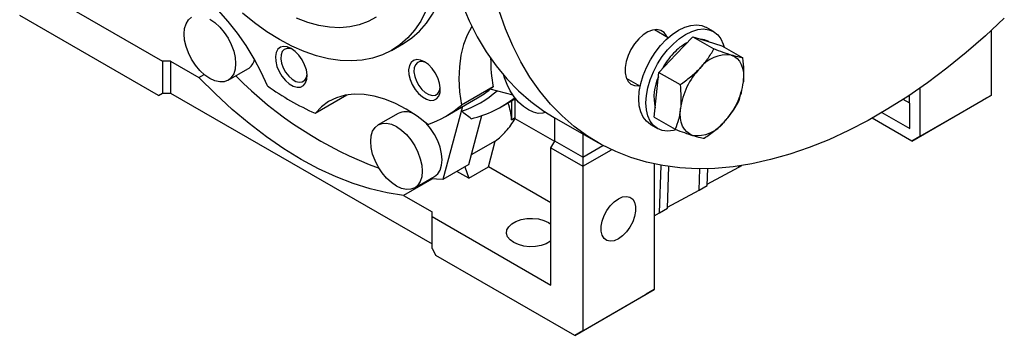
# Model space of a CAD drawing. Header units: millimetres. Extents: x 32 to 1366, y 32 to 1048.
# Tile 7 of 13: x 949 to 1125, y 802 to 859. Entities that reach past the tile are written whole.
import ezdxf

# ---------------------------------------------------------------- set-up
doc = ezdxf.new("R2010")
doc.units = ezdxf.units.MM
doc.header["$LTSCALE"] = 5

msp = doc.modelspace()

# ---------------------------------------------------------------- linework, layer by layer
for p, q in [((953.231, 863.694), (974.444, 851.448)), ((973.737, 845.323), (948.988, 859.611)), ((1064.653, 855.63), (1062.181, 857.057)), ((1072.756, 856.725), (1071.483, 857.46)), ((1066.02, 852.61), (1069.039, 855.793)), ((1069.039, 855.793), (1072.797, 853.623)), ((1069.039, 855.793), (1071.628, 854.989)), ((1122.229, 856.879), (1122.229, 845.324)), ((1015.302, 853.348), (1017.423, 854.573)), ((1071.628, 854.989), (1074.217, 854.185)), ((1071.92, 854.899), (1071.756, 854.993)), ((1074.217, 854.185), (1077.976, 852.016)), ((1063.002, 849.428), (1066.02, 852.61)), ((974.444, 851.448), (974.444, 845.732)), ((975.858, 851.448), (974.444, 851.448)), ((975.858, 851.448), (975.858, 845.732)), ((975.858, 851.448), (980.958, 848.503)), ((986.154, 848.023), (989.69, 850.064)), ((980.958, 848.503), (981.904, 849.049)), ((1057.181, 848.396), (1059.653, 846.969)), ((1062.573, 845.441), (1063.002, 849.428)), ((1063.002, 849.428), (1066.76, 847.258)), ((1033.418, 846.866), (1027.761, 843.601)), ((1036.982, 845.35), (1032.908, 846.442)), ((1109.501, 846.596), (1109.501, 837.976)), ((973.737, 845.323), (974.444, 845.732)), ((973.737, 845.323), (974.444, 845.732)), ((974.444, 845.732), (975.858, 845.732)), ((975.858, 845.732), (1022.527, 818.79)), ((1007.325, 845.389), (1001.668, 842.123)), ((1024.922, 841.582), (1030.65, 844.889)), ((1034.875, 843.286), (1037.425, 844.758)), ((1037.366, 841.357), (1037.366, 844.724)), ((1062.143, 841.455), (1062.573, 845.441)), ((1107.698, 843.97), (1107.698, 845.362)), ((1122.229, 845.324), (1109.501, 837.976)), ((1122.229, 845.324), (1120.815, 844.507)), ((1027.961, 843.336), (1024.472, 830.313)), ((1027.797, 842.504), (1028.032, 843.377)), ((1036.694, 844.336), (1036.694, 840.969)), ((1107.733, 843.949), (1106.573, 844.619)), ((1107.733, 839.405), (1107.733, 843.949)), ((1108.087, 837.159), (1120.815, 844.507)), ((1016.474, 842.108), (1012.938, 840.067)), ((1029.068, 832.966), (1031.411, 841.712)), ((1036.694, 840.969), (1037.366, 841.357)), ((1044.411, 837.101), (1037.363, 841.17)), ((1044.302, 841.398), (1052.081, 836.908)), ((1044.447, 837.165), (1044.447, 841.314)), ((1062.143, 841.455), (1065.902, 839.285)), ((1108.087, 837.159), (1101.004, 841.248)), ((1102.776, 842.266), (1107.733, 839.405)), ((1102.777, 842.267), (1107.733, 839.405)), ((1061.484, 840.139), (1062.757, 839.404)), ((1049.397, 838.457), (1049.397, 834.307)), ((1109.501, 837.976), (1108.087, 837.159)), ((1033.816, 837.178), (1029.534, 834.707)), ((1032.603, 832.568), (1033.816, 837.178)), ((1043.74, 835.94), (1044.447, 837.165)), ((1043.74, 835.94), (1049.397, 832.674)), ((1043.74, 811.444), (1043.74, 835.94)), ((1049.397, 834.307), (1044.447, 837.165)), ((1049.397, 834.307), (1053.008, 836.392)), ((1049.397, 832.674), (1054.519, 835.631)), ((1049.397, 834.307), (1049.397, 832.674)), ((1029.068, 832.966), (1024.472, 830.313)), ((1028.39, 832.575), (1029.068, 830.527)), ((1029.068, 830.527), (1032.603, 832.568)), ((1043.74, 826.139), (1032.603, 832.568)), ((1049.397, 832.674), (1049.397, 803.279)), ((1062.125, 833.077), (1062.125, 810.626)), ((1063.118, 824.337), (1063.38, 832.832)), ((1064.532, 825.154), (1064.762, 832.612)), ((1071.61, 829.463), (1077.26, 832.502)), ((1077.26, 832.502), (1077.785, 832.805)), ((1077.26, 832.502), (1077.267, 832.727)), ((1019.438, 828.808), (1022.973, 830.849)), ((1029.068, 830.527), (1026.955, 831.747)), ((1070.189, 828.42), (1070.306, 832.224)), ((1071.603, 829.236), (1071.696, 832.241)), ((1022.511, 830.385), (1017.427, 827.45)), ((1024.472, 830.313), (1022.207, 830.407)), ((1070.189, 828.42), (1071.603, 829.236)), ((1017.427, 827.45), (1022.527, 824.506)), ((1064.539, 825.381), (1070.189, 828.42)), ((1022.527, 823.69), (1022.527, 824.506)), ((1022.527, 817.974), (1022.527, 823.69)), ((1022.527, 823.69), (1043.74, 811.444)), ((1062.125, 823.803), (1063.118, 824.337)), ((1063.118, 824.337), (1064.532, 825.154)), ((1043.309, 822.624), (1043.74, 822.335)), ((1022.527, 817.974), (1023.234, 816.749)), ((1047.983, 802.462), (1023.234, 816.749)), ((1047.983, 802.462), (1060.711, 809.81)), ((1049.397, 803.279), (1062.125, 810.626)), ((1062.125, 810.626), (1060.711, 809.81)), ((1049.397, 803.279), (1047.983, 802.462))]:
    msp.add_line(p, q)
at = {"flags": 128}
for points in [[(1023.588, 887.182), (1023.676, 883.163), (1023.939, 879.255), (1024.377, 875.468), (1024.99, 871.812), (1025.774, 868.296), (1026.729, 864.928), (1027.852, 861.717), (1029.14, 858.67), (1030.59, 855.796), (1032.199, 853.102), (1033.962, 850.594), (1035.874, 848.278), (1037.933, 846.16), (1040.131, 844.246), (1042.464, 842.54), (1044.302, 841.398)], [(1017.423, 854.573), (1017.425, 854.574), (1018.932, 855.587), (1020.307, 856.807), (1021.541, 858.227), (1022.626, 859.838), (1023.556, 861.631), (1024.325, 863.593), (1024.927, 865.713), (1025.361, 867.978), (1025.528, 869.304)], [(993.181, 847.023), (992.057, 849.48), (990.781, 851.884), (989.366, 854.212), (987.826, 856.439), (986.177, 858.543), (984.436, 860.503), (982.621, 862.297), (980.749, 863.909), (978.841, 865.322), (976.915, 866.521), (974.991, 867.494), (973.09, 868.232)], [(982.904, 858.959), (983.801, 858.34), (984.663, 857.54), (985.458, 856.591), (986.154, 855.529), (986.726, 854.394), (987.151, 853.232), (987.412, 852.085), (987.5, 850.999), (987.412, 850.014), (987.151, 849.169), (986.726, 848.497), (986.154, 848.023), (985.458, 847.765), (984.663, 847.733), (983.801, 847.929), (982.904, 848.344), (982.008, 848.964), (981.145, 849.764), (980.351, 850.713), (979.654, 851.775), (979.083, 852.909), (978.658, 854.072), (978.396, 855.219), (978.308, 856.305), (978.396, 857.29), (978.658, 858.134), (979.083, 858.807), (979.654, 859.281)], [(1021.435, 860.406), (1020.505, 858.614), (1019.42, 857.003), (1018.186, 855.583), (1016.811, 854.362), (1015.303, 853.349), (1013.673, 852.55), (1011.928, 851.969), (1010.082, 851.61), (1008.144, 851.476), (1006.127, 851.566), (1004.044, 851.882), (1001.906, 852.419), (999.728, 853.176), (997.523, 854.148), (995.303, 855.329), (993.084, 856.71), (990.879, 858.285), (988.701, 860.043)], [(1012.585, 859.306), (1011.129, 858.5), (1009.555, 857.913), (1007.875, 857.549), (1006.103, 857.41), (1004.251, 857.497), (1002.332, 857.811), (1000.361, 858.347), (998.353, 859.103)], [(1124.597, 859.111), (1121.228, 855.966), (1117.811, 852.989), (1114.355, 850.187), (1110.869, 847.568), (1107.361, 845.137), (1103.839, 842.901), (1100.314, 840.866), (1096.792, 839.036), (1093.284, 837.416), (1089.798, 836.01), (1086.342, 834.822), (1082.925, 833.854), (1079.556, 833.11), (1076.243, 832.589), (1072.994, 832.295), (1069.818, 832.228), (1066.721, 832.388), (1063.713, 832.774), (1060.8, 833.386), (1057.989, 834.222), (1055.288, 835.279), (1052.704, 836.557), (1050.242, 838.05), (1047.909, 839.756), (1045.711, 841.67), (1043.653, 843.788), (1041.74, 846.103), (1039.977, 848.612), (1038.368, 851.306), (1036.918, 854.18), (1035.63, 857.226), (1034.507, 860.438)], [(1029.62, 857.664), (1029.609, 857.647), (1028.782, 856.114), (1028.136, 854.391), (1027.675, 852.495), (1027.406, 850.447), (1027.33, 848.267), (1027.449, 845.977), (1027.761, 843.601)], [(1064.472, 855.734), (1064.356, 855.989), (1063.923, 856.57), (1063.344, 856.942), (1062.648, 857.085), (1061.867, 856.993), (1061.037, 856.671), (1060.197, 856.134), (1059.387, 855.406), (1058.644, 854.523), (1058.003, 853.524), (1057.494, 852.457), (1057.141, 851.372), (1056.96, 850.319), (1056.96, 849.348), (1057.141, 848.504), (1057.494, 847.826), (1058.003, 847.347), (1058.644, 847.088), (1059.387, 847.062), (1059.472, 847.074)], [(1061.484, 840.139), (1061.483, 840.139), (1060.763, 840.698), (1060.183, 841.456), (1059.758, 842.394), (1059.499, 843.491), (1059.412, 844.718), (1059.499, 846.045), (1059.758, 847.441), (1060.183, 848.87), (1060.763, 850.297), (1061.483, 851.687), (1062.327, 853.006), (1063.273, 854.222), (1064.298, 855.304), (1065.377, 856.226), (1066.483, 856.965), (1067.59, 857.503), (1068.668, 857.827), (1069.694, 857.928), (1070.64, 857.805), (1071.483, 857.46)], [(1066.049, 839.155), (1065.571, 839.038), (1064.546, 838.936), (1063.6, 839.06), (1062.756, 839.405), (1062.036, 839.963), (1061.456, 840.721), (1061.031, 841.659), (1060.772, 842.756), (1060.685, 843.983), (1060.772, 845.31), (1061.031, 846.706), (1061.456, 848.135), (1062.036, 849.562), (1062.756, 850.952), (1063.6, 852.272), (1064.546, 853.487), (1065.571, 854.569), (1066.65, 855.491), (1067.756, 856.23), (1068.862, 856.768), (1069.941, 857.092), (1070.966, 857.194), (1071.912, 857.07), (1072.756, 856.725), (1073.477, 856.167), (1074.057, 855.409), (1074.481, 854.47), (1074.63, 853.947)], [(997.425, 853.695), (996.721, 853.999), (996.062, 854.078), (995.489, 853.928), (995.037, 853.558), (994.735, 852.991), (994.602, 852.264), (994.646, 851.421), (994.865, 850.516), (995.245, 849.605), (995.762, 848.747), (996.383, 847.993), (997.07, 847.393), (997.779, 846.984), (998.466, 846.791), (999.087, 846.827), (999.604, 847.089), (999.984, 847.561), (1000.203, 848.213), (1000.248, 849.005), (1000.115, 849.886), (999.813, 850.801), (999.361, 851.692), (998.787, 852.505), (998.128, 853.187), (997.425, 853.695)], [(997.675, 853.538), (997.269, 853.685), (996.682, 853.729), (996.186, 853.549), (995.816, 853.158), (995.602, 852.586), (995.558, 851.874), (995.689, 851.075), (995.983, 850.249), (996.42, 849.456), (996.967, 848.757), (997.583, 848.202), (998.223, 847.832), (998.839, 847.676), (999.386, 847.744), (999.823, 848.032), (1000.117, 848.518), (1000.242, 849.092)], [(1021.175, 851.345), (1020.471, 851.648), (1019.812, 851.727), (1019.239, 851.577), (1018.787, 851.207), (1018.485, 850.641), (1018.352, 849.913), (1018.396, 849.071), (1018.615, 848.165), (1018.995, 847.255), (1019.512, 846.396), (1020.133, 845.643), (1020.82, 845.043), (1021.529, 844.634), (1022.216, 844.441), (1022.837, 844.477), (1023.354, 844.739), (1023.734, 845.211), (1023.953, 845.863), (1023.998, 846.654), (1023.865, 847.535), (1023.563, 848.45), (1023.111, 849.342), (1022.537, 850.154), (1021.878, 850.836), (1021.175, 851.345)], [(1075.892, 852.528), (1076.448, 852.285), (1076.935, 851.923), (1077.346, 851.449), (1077.672, 850.871), (1077.91, 850.199), (1078.053, 849.443), (1078.101, 848.618), (1078.052, 847.737)], [(1021.425, 851.187), (1021.019, 851.334), (1020.432, 851.378), (1019.936, 851.199), (1019.566, 850.808), (1019.352, 850.235), (1019.308, 849.523), (1019.439, 848.724), (1019.733, 847.898), (1020.17, 847.106), (1020.717, 846.406), (1021.333, 845.851), (1021.973, 845.482), (1022.589, 845.325), (1023.136, 845.394), (1023.573, 845.682), (1023.867, 846.168), (1023.992, 846.741)], [(1017.427, 827.45), (1014.503, 827.901), (1011.516, 828.607), (1008.48, 829.563), (1005.405, 830.766), (1002.305, 832.212), (999.192, 833.894), (996.08, 835.806), (992.98, 837.939), (989.905, 840.286), (986.869, 842.835), (983.882, 845.578), (980.958, 848.503)], [(1042.808, 842.314), (1042.276, 842.141), (1041.482, 842.11), (1040.62, 842.305), (1039.723, 842.721), (1038.826, 843.341), (1037.964, 844.141), (1037.169, 845.09), (1036.473, 846.152), (1035.901, 847.286), (1035.477, 848.449), (1035.365, 848.859)], [(1021.76, 840.135), (1019.858, 841.593), (1017.934, 842.841), (1016.009, 843.866), (1014.1, 844.656), (1012.229, 845.205), (1010.413, 845.506), (1008.672, 845.557), (1007.024, 845.357), (1005.484, 844.907), (1004.069, 844.214), (1002.792, 843.282), (1001.668, 842.123)], [(1068.997, 838.189), (1068.441, 838.432), (1067.953, 838.794), (1067.543, 839.268), (1067.216, 839.846), (1066.979, 840.518), (1066.835, 841.274), (1066.787, 842.099), (1066.836, 842.98)], [(1016.188, 839.745), (1017.084, 839.126), (1017.947, 838.326), (1018.741, 837.377), (1019.438, 836.315), (1020.009, 835.18), (1020.434, 834.017), (1020.696, 832.871), (1020.784, 831.784), (1020.696, 830.8), (1020.434, 829.955), (1020.009, 829.283), (1019.438, 828.809), (1018.741, 828.551), (1017.947, 828.519), (1017.084, 828.715), (1016.188, 829.13), (1015.291, 829.75), (1014.429, 830.55), (1013.634, 831.499), (1012.938, 832.561), (1012.366, 833.695), (1011.941, 834.858), (1011.68, 836.005), (1011.592, 837.091), (1011.68, 838.076), (1011.941, 838.92), (1012.366, 839.593), (1012.938, 840.067), (1013.634, 840.325), (1014.429, 840.357), (1015.291, 840.161), (1016.188, 839.745)], [(1022.973, 830.849), (1022.973, 830.85), (1023.545, 831.324), (1023.97, 831.996), (1024.231, 832.841), (1024.32, 833.825), (1024.231, 834.912), (1023.97, 836.058), (1023.545, 837.221), (1022.973, 838.356), (1022.277, 839.418), (1021.501, 840.347)], [(1055.761, 819.699), (1055.018, 819.374), (1054.318, 819.277), (1053.703, 819.412), (1053.206, 819.772), (1052.859, 820.337), (1052.679, 821.072), (1052.679, 821.936), (1052.859, 822.879), (1053.206, 823.845), (1053.703, 824.778), (1054.318, 825.625), (1055.018, 826.335), (1055.761, 826.868), (1056.504, 827.193), (1057.204, 827.29), (1057.819, 827.155), (1058.316, 826.794), (1058.663, 826.23), (1058.843, 825.494), (1058.843, 824.63), (1058.663, 823.688), (1058.316, 822.722), (1057.819, 821.789), (1057.204, 820.942), (1056.504, 820.232), (1055.761, 819.699)], [(1043.74, 819.33), (1043.66, 819.269), (1042.912, 818.837), (1042.006, 818.521), (1040.996, 818.339), (1039.94, 818.303), (1038.899, 818.413), (1037.934, 818.663), (1037.1, 819.04), (1036.448, 819.521), (1036.013, 820.078), (1035.823, 820.679), (1035.887, 821.289), (1036.201, 821.872), (1036.749, 822.395), (1037.497, 822.827), (1038.403, 823.143), (1039.413, 823.325), (1040.47, 823.362), (1041.511, 823.252), (1042.476, 823.001), (1043.309, 822.624), (1043.309, 822.624)]]:
    msp.add_lwpolyline(points, dxfattribs=at)
for centre, radius, start, end in [((1070.329, 852.454), 2.913, 60.66348, 88.28714), ((1072.402, 846.611), 9.236, 118.00987, 137.46338), ((988.315, 852.292), 2.618, 301.6749, 347.50217), ((1061.859, 851.843), 28.873, 179.82492, 189.92446), ((1075.361, 843.686), 13.395, 136.80336, 151.84527), ((1075.117, 846.556), 6.022, 82.60578, 143.36751), ((1079.638, 841.237), 12.92, 136.38609, 172.24725), ((1037.221, 897.676), 69.678, 224.5184, 249.73337), ((1070.806, 845.005), 8.693, 155.13885, 192.57066), ((1023.192, 889.208), 51.77, 234.57138, 245.43399), ((1021.421, 860.868), 18.453, 300.00866, 308.55554), ((1021.09, 861.162), 18.877, 308.75617, 310.77225), ((1065.25, 849.48), 12.92, 316.38609, 352.24725), ((1021.746, 860.312), 18.809, 288.76739, 311.24336), ((1024.991, 860.394), 19.756, 283.28621, 308.49726), ((1015.692, 857.572), 18.463, 289.1875, 310.82325), ((1028.112, 840.781), 8.584, 1.25734, 21.88662), ((1017.78, 839.342), 3.059, 63.10025, 115.27577), ((1031.4, 841.356), 5.966, 358.20935, 0.00807), ((1069.772, 844.162), 6.022, 262.60578, 323.36751)]:
    msp.add_arc(centre, radius, start, end)
for points, knots in [([(1070.284, 850.149), (1070.54, 850.418), (1070.786, 850.697), (1071.252, 851.265), (1071.472, 851.553), (1072.094, 852.426), (1072.462, 853.02), (1072.797, 853.623)], [0, 0, 0, 0, 0.25, 0.25, 0.5, 0.5, 1, 1, 1, 1]), ([(1075.892, 852.528), (1075.672, 852.596), (1075.44, 852.671), (1074.957, 852.834), (1074.706, 852.921), (1073.927, 853.198), (1073.374, 853.403), (1072.797, 853.623)], [0, 0, 0, 0, 0.25, 0.25, 0.5, 0.5, 1, 1, 1, 1]), ([(1077.976, 852.016), (1077.707, 852.058), (1077.407, 852.117), (1076.721, 852.283), (1076.333, 852.391), (1075.892, 852.528)], [0, 0, 0, 0, 0.5, 0.5, 1, 1, 1, 1]), ([(1078.052, 847.737), (1078.088, 848.076), (1078.113, 848.422), (1078.139, 849.121), (1078.141, 849.475), (1078.116, 850.547), (1078.06, 851.276), (1077.976, 852.016)], [0, 0, 0, 0, 0.25, 0.25, 0.5, 0.5, 1, 1, 1, 1]), ([(1066.76, 847.258), (1067.406, 847.688), (1068.036, 848.143), (1069.219, 849.103), (1069.773, 849.61), (1070.284, 850.149)], [0, 0, 0, 0, 0.5, 0.5, 1, 1, 1, 1]), ([(1066.76, 847.258), (1066.844, 846.517), (1066.901, 845.786), (1066.934, 844.357), (1066.91, 843.659), (1066.836, 842.98)], [0, 0, 0, 0, 0.5, 0.5, 1, 1, 1, 1]), ([(1077.118, 844.043), (1077.342, 844.606), (1077.54, 845.189), (1077.859, 846.415), (1077.979, 847.058), (1078.052, 847.737)], [0, 0, 0, 0, 0.5, 0.5, 1, 1, 1, 1]), ([(1066.836, 842.98), (1066.8, 842.641), (1066.752, 842.308), (1066.633, 841.663), (1066.563, 841.349), (1066.324, 840.429), (1066.126, 839.847), (1065.902, 839.285)], [0, 0, 0, 0, 0.25, 0.25, 0.5, 0.5, 1, 1, 1, 1]), ([(1074.604, 840.568), (1074.86, 840.838), (1075.106, 841.116), (1075.572, 841.684), (1075.792, 841.972), (1076.414, 842.845), (1076.782, 843.44), (1077.118, 844.043)], [0, 0, 0, 0, 0.25, 0.25, 0.5, 0.5, 1, 1, 1, 1]), ([(1033.816, 837.178), (1034.464, 837.655), (1035.114, 838.251), (1036.325, 839.614), (1036.884, 840.378), (1037.363, 841.17)], [0, 0, 0, 0, 0.5, 0.5, 1, 1, 1, 1]), ([(1071.081, 837.677), (1071.726, 838.107), (1072.357, 838.562), (1073.539, 839.522), (1074.093, 840.029), (1074.604, 840.568)], [0, 0, 0, 0, 0.5, 0.5, 1, 1, 1, 1]), ([(1065.902, 839.285), (1066.48, 839.064), (1067.034, 838.859), (1068.072, 838.489), (1068.555, 838.326), (1068.997, 838.189)], [0, 0, 0, 0, 0.5, 0.5, 1, 1, 1, 1]), ([(1068.997, 838.189), (1069.216, 838.121), (1069.425, 838.059), (1069.816, 837.951), (1069.998, 837.903), (1070.513, 837.778), (1070.812, 837.72), (1071.081, 837.677)], [0, 0, 0, 0, 0.25, 0.25, 0.5, 0.5, 1, 1, 1, 1])]:
    msp.add_open_spline(points, degree=3, knots=knots)
msp.add_open_spline([(1029.531, 841.166), (1028.934, 841.589), (1028.354, 842.033), (1027.797, 842.504)], degree=3)

doc.saveas('drawing.dxf')
